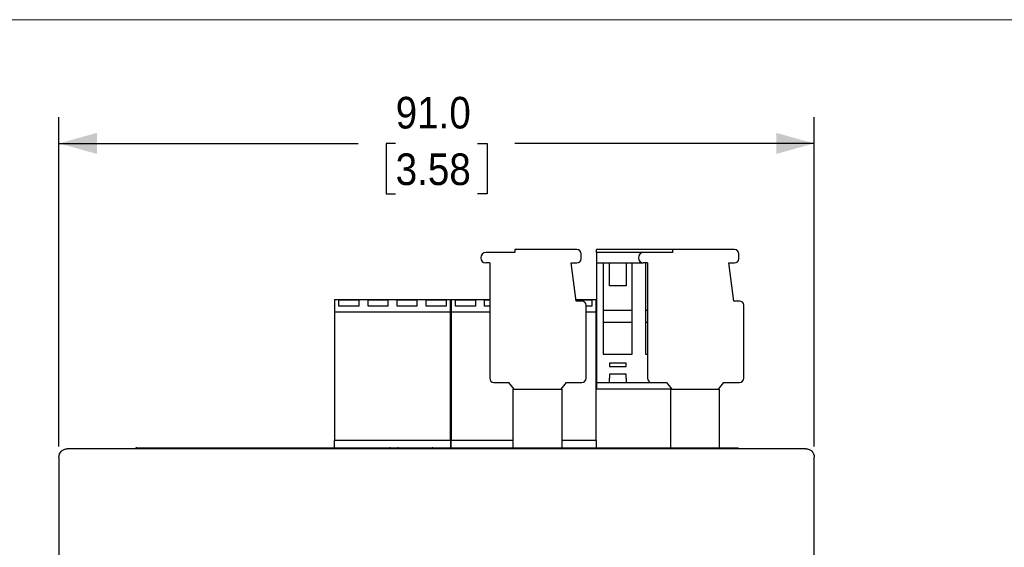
# Model space of a CAD drawing. Header units: millimetres. Extents: x 0 to 432, y 0 to 279.
# Tile 10 of 11: x 105 to 223, y 216 to 279. Entities that reach past the tile are written whole.
import ezdxf

# ---------------------------------------------------------------- set-up
doc = ezdxf.new("R2010")
doc.units = ezdxf.units.MM
doc.linetypes.add('SLD-Solid', pattern=[0])
doc.layers.add('DIMENSIONS', color=140, linetype='SLD-Solid', lineweight=25)
doc.styles.add('SLDTEXTSTYLE0', font='GOTHIC.TTF', dxfattribs={"width": 0.913})
doc.dimstyles.new('SLDDIMSTYLE6', dxfattribs={"dimtxt": 3.81, "dimasz": 4.572, "dimexe": 0, "dimexo": 0.0625, "dimgap": 0.9525, "dimtad": 0, "dimtih": 1, "dimtoh": 1, "dimdec": 1, "dimrnd": 1e-09, "dimzin": 4, "dimdsep": 46, "dimtxsty": 'SLDTEXTSTYLE0', "dimsah": 1, "dimcen": 0.09, "dimadec": 0, "dimazin": 1, "dimtfac": 1, "dimtdec": 3, "dimtofl": 0, "dimtmove": 0, "dimatfit": 3, "dimfxl": 0, "dimfrac": 2, "dimtolj": 1, "dimtzin": 12, "dimarcsym": 0})

# ---------------------------------------------------------------- blocks, each defined once
blk = doc.blocks.new('_D_6')
at = {"layer": 'DIMENSIONS'}
for p, q in [((109.46, 227.96), (109.46, 267.67)), ((200.46, 227.96), (200.46, 267.67)), ((109.46, 264.49), (145.53, 264.49)), ((150.03, 264.46), (148.87, 264.46)), ((148.87, 264.46), (148.87, 258.42)), ((159.89, 264.46), (161.05, 264.46)), ((161.05, 264.46), (161.05, 258.42)), ((200.46, 264.49), (164.39, 264.49)), ((148.87, 258.42), (150.03, 258.42)), ((161.05, 258.42), (159.89, 258.42))]:
    blk.add_line(p, q, dxfattribs=at)
for points in [[(109.46, 264.49), (114.03, 263.22), (114.03, 265.76)], [(200.46, 264.49), (195.89, 265.76), (195.89, 263.22)]]:
    blk.add_solid(points, dxfattribs=at)
at = {"layer": 'DIMENSIONS', "char_height": 3.81, "attachment_point": 1, "style": 'SLDTEXTSTYLE0'}
for s, insert in [('91.0', (150.03, 270.1)), ('3.58', (150.03, 263.28))]:
    blk.add_mtext(s, dxfattribs=dict(at, insert=insert))

msp = doc.modelspace()

# ---------------------------------------------------------------- linework, layer by layer
at = {"color": 7, "linetype": 'SLD-Solid', "lineweight": 18}
msp.add_line((0, 279.4), (431.8, 279.4), dxfattribs=at)
for p, q in [((164.37, 251.69), (164.37, 251.34)), ((171.87, 251.69), (164.37, 251.69)), ((183.37, 251.69), (174.24, 251.69)), ((174.24, 251.34), (174.24, 251.69)), ((183.37, 251.69), (183.37, 251.34)), ((190.87, 251.69), (183.37, 251.69)), ((164.37, 251.34), (160.9, 251.34)), ((172.37, 250.59), (172.37, 251.19)), ((174.24, 251.34), (174.24, 250.09)), ((179.9, 251.34), (174.24, 251.34)), ((183.37, 251.34), (179.9, 251.34)), ((191.37, 250.59), (191.37, 251.19)), ((161.37, 250.09), (160.9, 250.09)), ((161.37, 250.09), (161.37, 236.19)), ((171.17, 250.09), (171.87, 250.09)), ((171.77, 245.49), (171.17, 250.09)), ((174.24, 250.09), (179.9, 250.09)), ((174.24, 250.09), (174.24, 236.19)), ((175.04, 250.09), (175.04, 239.09)), ((175.79, 247.34), (175.79, 250.09)), ((177.79, 250.09), (177.79, 247.34)), ((178.54, 239.09), (178.54, 250.09)), ((180.37, 250.09), (179.9, 250.09)), ((180.14, 250.09), (180.14, 239.09)), ((180.37, 250.09), (180.37, 236.19)), ((190.17, 250.09), (190.87, 250.09)), ((190.77, 245.49), (190.17, 250.09)), ((177.79, 247.34), (175.79, 247.34)), ((142.65, 245.69), (156.65, 245.69)), ((142.65, 245.69), (142.65, 244.19)), ((143.2, 245.65), (145.6, 245.65)), ((143.2, 244.88), (143.2, 245.65)), ((145.6, 245.65), (145.6, 244.88)), ((146.7, 245.65), (149.1, 245.65)), ((146.7, 244.88), (146.7, 245.65)), ((149.1, 245.65), (149.1, 244.88)), ((150.2, 245.65), (152.6, 245.65)), ((150.2, 244.88), (150.2, 245.65)), ((152.6, 245.65), (152.6, 244.88)), ((153.7, 245.65), (156.1, 245.65)), ((153.7, 244.88), (153.7, 245.65)), ((156.1, 245.65), (156.1, 244.88)), ((156.65, 244.19), (156.65, 245.69)), ((156.7, 245.69), (156.7, 244.19)), ((156.7, 245.69), (161.37, 245.69)), ((157.25, 245.65), (159.65, 245.65)), ((157.25, 244.88), (157.25, 245.65)), ((159.65, 245.65), (159.65, 244.88)), ((160.75, 245.65), (161.37, 245.65)), ((160.75, 244.88), (160.75, 245.65)), ((171.75, 245.69), (174.2, 245.69)), ((171.75, 245.65), (173.65, 245.65)), ((173.65, 245.65), (173.65, 244.88)), ((174.2, 244.19), (174.2, 245.69)), ((145.6, 244.88), (143.2, 244.88)), ((149.1, 244.88), (146.7, 244.88)), ((152.6, 244.88), (150.2, 244.88)), ((156.1, 244.88), (153.7, 244.88)), ((159.65, 244.88), (157.25, 244.88)), ((161.37, 244.88), (160.75, 244.88)), ((172.47, 245.49), (171.77, 245.49)), ((172.97, 236.19), (172.97, 244.99)), ((173.65, 244.88), (172.97, 244.88)), ((191.47, 245.49), (190.77, 245.49)), ((191.97, 236.19), (191.97, 244.99)), ((142.65, 244.19), (156.65, 244.19)), ((142.65, 244.19), (142.65, 228.69)), ((156.65, 228.69), (156.65, 244.19)), ((156.7, 244.19), (161.37, 244.19)), ((156.7, 244.19), (156.7, 228.69)), ((172.97, 244.19), (174.2, 244.19)), ((174.2, 228.69), (174.2, 244.19)), ((175.04, 244.39), (178.54, 244.39)), ((180.14, 244.39), (180.37, 244.39)), ((178.54, 242.89), (175.04, 242.89)), ((180.37, 242.89), (180.14, 242.89)), ((175.04, 239.09), (178.54, 239.09)), ((180.14, 239.09), (180.37, 239.09)), ((177.79, 237.99), (175.79, 237.99)), ((175.79, 237.99), (175.79, 237.59)), ((175.79, 237.59), (177.79, 237.59)), ((177.79, 237.59), (177.79, 237.99)), ((174.24, 236.19), (174.24, 235.69)), ((177.79, 236.69), (175.79, 236.69)), ((175.79, 236.69), (175.79, 236.19)), ((175.79, 235.69), (175.79, 236.19)), ((177.79, 236.19), (177.79, 236.69)), ((177.79, 236.19), (177.79, 235.69)), ((161.87, 235.69), (163.67, 235.69)), ((164.3, 234.89), (163.67, 235.69)), ((170.57, 235.69), (169.95, 234.89)), ((170.57, 235.69), (172.47, 235.69)), ((174.24, 235.69), (175.79, 235.69)), ((174.24, 235.69), (174.24, 234.89)), ((175.79, 235.69), (177.79, 235.69)), ((177.79, 235.69), (180.87, 235.69)), ((180.87, 235.69), (182.67, 235.69)), ((182.67, 235.69), (183.3, 234.89)), ((188.95, 234.89), (189.57, 235.69)), ((189.57, 235.69), (191.47, 235.69)), ((164.2, 234.89), (170.05, 234.89)), ((164.2, 227.79), (164.2, 234.89)), ((170.05, 234.89), (170.05, 227.79)), ((183.2, 234.89), (174.2, 234.89)), ((183.2, 227.79), (183.2, 234.89)), ((183.2, 234.89), (189.05, 234.89)), ((189.05, 227.79), (189.05, 234.89)), ((156.65, 228.69), (142.65, 228.69)), ((142.65, 227.79), (142.65, 228.69)), ((156.65, 228.69), (156.65, 227.79)), ((164.2, 228.69), (156.7, 228.69)), ((156.7, 227.79), (156.7, 228.69)), ((174.2, 228.69), (170.05, 228.69)), ((174.2, 228.69), (174.2, 227.79)), ((109.46, 226.69), (109.46, 168.59)), ((199.46, 227.69), (110.46, 227.69)), ((118.73, 227.79), (118.73, 227.69)), ((118.83, 227.79), (118.73, 227.79)), ((118.83, 227.79), (122.72, 227.79)), ((122.72, 227.79), (122.72, 227.69)), ((122.72, 227.79), (123.6, 227.79)), ((123.6, 227.79), (134.75, 227.79)), ((123.6, 227.69), (123.6, 227.79)), ((134.75, 227.79), (134.75, 227.69)), ((134.75, 227.79), (135.59, 227.79)), ((135.59, 227.69), (135.59, 227.79)), ((135.59, 227.79), (149.28, 227.79)), ((149.38, 227.79), (149.28, 227.79)), ((149.38, 227.79), (149.38, 227.69)), ((149.38, 227.79), (150.29, 227.79)), ((150.29, 227.79), (150.29, 227.69)), ((150.39, 227.79), (150.29, 227.79)), ((150.39, 227.79), (154.41, 227.79)), ((154.51, 227.79), (154.41, 227.79)), ((154.51, 227.69), (154.51, 227.79)), ((154.51, 227.79), (162.06, 227.79)), ((162.06, 227.79), (162.06, 227.69)), ((162.06, 227.79), (191.31, 227.79)), ((191.31, 227.69), (191.31, 227.79)), ((200.46, 168.59), (200.46, 226.69))]:
    msp.add_line(p, q)
for centre, radius, start, end in [((171.87, 251.19), 0.5, 0, 90), ((190.87, 251.19), 0.5, 0, 90), ((160.9, 250.71), 0.625, 90, 270), ((171.87, 250.59), 0.5, 270, 0), ((179.9, 250.71), 0.625, 90, 270), ((190.87, 250.59), 0.5, 270, 0), ((172.47, 244.99), 0.5, 0, 90), ((191.47, 244.99), 0.5, 0, 90), ((161.87, 236.19), 0.5, 180, 270), ((172.47, 236.19), 0.5, 270, 0), ((180.87, 236.19), 0.5, 180, 270), ((191.47, 236.19), 0.5, 270, 0)]:
    msp.add_arc(centre, radius, start, end)
for points, knots in [([(109.46, 226.69), (109.46, 226.95), (109.57, 227.21), (109.85, 227.49), (109.96, 227.56), (110.2, 227.66), (110.33, 227.69), (110.46, 227.69)], [0, 0, 0, 0, 0.5, 0.5, 0.75, 0.75, 1, 1, 1, 1]), ([(199.46, 227.69), (199.59, 227.69), (199.72, 227.66), (199.96, 227.56), (200.07, 227.49), (200.35, 227.21), (200.46, 226.95), (200.46, 226.69)], [0, 0, 0, 0, 0.25, 0.25, 0.5, 0.5, 1, 1, 1, 1])]:
    msp.add_open_spline(points, degree=3, knots=knots)

# ---------------------------------------------------------------- dimensions: what is measured, and where the dimension line sits
at = {"layer": 'DIMENSIONS'}
dim = msp.add_linear_dim(base=(200.46, 264.49), p1=(109.46, 226.69), p2=(200.46, 226.69), dimstyle='SLDDIMSTYLE6', dxfattribs=at)
dim.commit()
dim.dimension.update_dxf_attribs({"geometry": '_D_6', "text_midpoint": (154.96, 264.49), "dimtype": 160})

doc.saveas('drawing.dxf')
